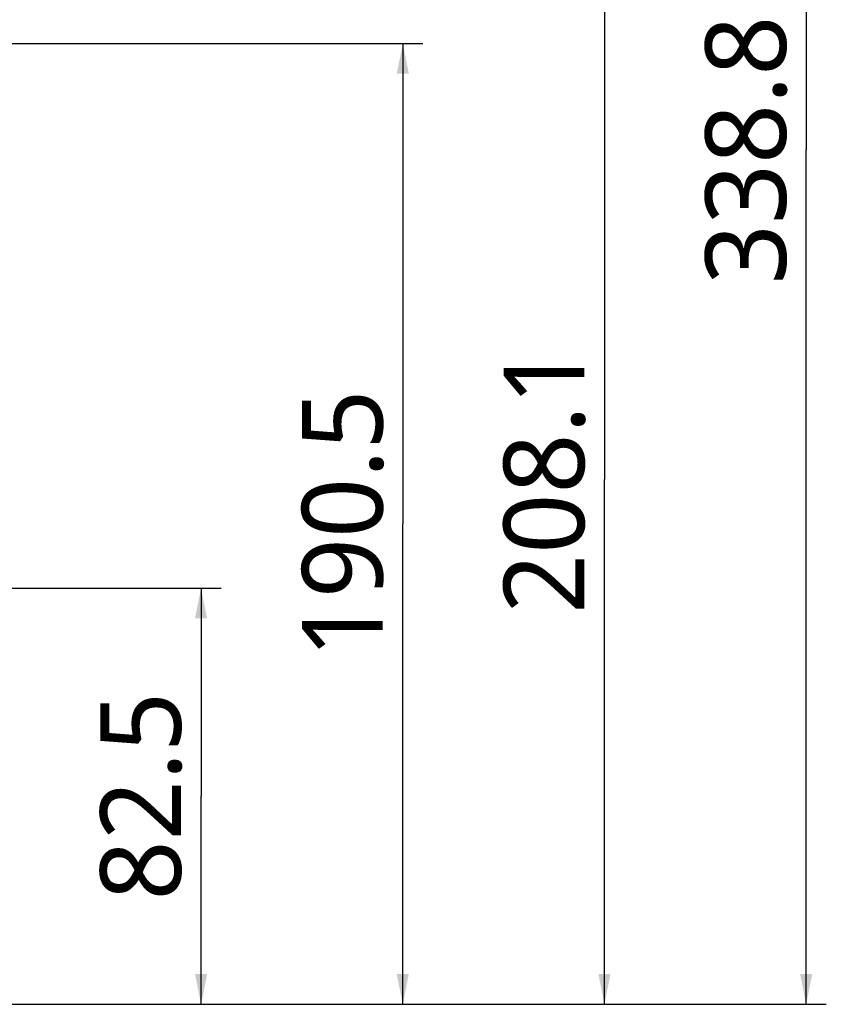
# Model space of a CAD drawing. Header units: millimetres. Extents: x 20 to 4180, y 42 to 2950.
# Tile 14 of 128: x 1712 to 1912, y 475 to 719. Entities that reach past the tile are written whole.
import ezdxf

# ---------------------------------------------------------------- set-up
doc = ezdxf.new("R2010")
doc.units = ezdxf.units.MM
doc.header["$LTSCALE"] = 231.275
doc.layers.get('0').update_dxf_attribs({"linetype": 'CONTINUOUS'})
doc.layers.add('BASE_ASM_PBL3', color=7, linetype='CONTINUOUS')
doc.layers.add('FRONT_VIEW_VBL2', color=7, linetype='CONTINUOUS')
doc.styles.get("Standard").update_dxf_attribs({"font": 'malgun.ttf'})
doc.dimstyles.new('DIMSTYLE_2', dxfattribs={"dimtxt": 20, "dimasz": 7.5, "dimexe": 1, "dimexo": 0.5, "dimgap": 1, "dimtad": 1, "dimlfac": 0.8, "dimdsep": 46, "dimtxsty": 'Standard', "dimblk": '_FILLED', "dimblk1": '_FILLED', "dimblk2": '_FILLED', "dimcen": 0.09, "dimclrt": 134, "dimazin": 2, "dimtp": 0.5, "dimtm": 0.5, "dimtfac": 1, "dimtofl": 0, "dimtmove": 0, "dimatfit": 3, "dimldrblk": '_FILLED', "dimfxl": 1, "dimtolj": 1, "dimarcsym": 0})
doc.dimstyles.new('DIMSTYLE_8', dxfattribs={"dimtxt": 20, "dimasz": 7.5, "dimexe": 1, "dimexo": 0.5, "dimgap": 1, "dimtad": 1, "dimlfac": 0.8, "dimdsep": 46, "dimtxsty": 'Standard', "dimblk": '_FILLED', "dimblk1": '_FILLED', "dimblk2": '_FILLED', "dimcen": 0.09, "dimclrt": 134, "dimazin": 2, "dimtp": 0.3, "dimtm": 0.3, "dimtfac": 1, "dimtofl": 0, "dimtmove": 0, "dimatfit": 3, "dimldrblk": '_FILLED', "dimfxl": 1, "dimtolj": 1, "dimarcsym": 0})

# ---------------------------------------------------------------- blocks, each defined once
blk = doc.blocks.new('_FILLED')
at = {"color": 0, "linetype": 'ByBlock'}
blk.add_solid([(0, 0), (-1, 0.2), (-1, -0.2)], dxfattribs=at)
blk = doc.blocks.new('*D16')
at = {"color": 134, "transparency": 16777216}
for p, q in [((1797.15, 519.53), (1889.4, 519.53)), ((1884.4, 519.53), (1884.4, 467.97)), ((1884.4, 416.41), (1884.4, 467.97)), ((1712.77, 416.41), (1889.4, 416.41))]:
    blk.add_line(p, q, dxfattribs=at)
at = {"color": 134, "transparency": 16777216, "xscale": 7.5, "yscale": 7.5, "zscale": 7.5}
for p, rotation in [((1884.4, 519.53), 90), ((1884.4, 416.41), 270)]:
    blk.add_blockref('_FILLED', p, dxfattribs=dict(at, rotation=rotation))
at = {"color": 134, "transparency": 16777216, "insert": (1859.4, 467.97), "char_height": 20, "width": 52.0741, "attachment_point": 2, "rotation": 90, "line_spacing_factor": 0.9}
blk.add_mtext('82.5', dxfattribs=at)
blk = doc.blocks.new('*D17')
at = {"color": 134, "transparency": 16777216}
for p, q in [((1706.65, 654.53), (1939.4, 654.53)), ((1934.4, 654.53), (1934.4, 535.47)), ((1934.4, 416.41), (1934.4, 535.47)), ((1712.77, 416.41), (1939.4, 416.41))]:
    blk.add_line(p, q, dxfattribs=at)
at = {"color": 134, "transparency": 16777216, "xscale": 7.5, "yscale": 7.5, "zscale": 7.5}
for p, rotation in [((1934.4, 654.53), 90), ((1934.4, 416.41), 270)]:
    blk.add_blockref('_FILLED', p, dxfattribs=dict(at, rotation=rotation))
at = {"color": 134, "transparency": 16777216, "insert": (1909.4, 535.47), "char_height": 20, "width": 67.4074, "attachment_point": 2, "rotation": 90, "line_spacing_factor": 0.9}
blk.add_mtext('190.5', dxfattribs=at)
blk = doc.blocks.new('*D18')
at = {"color": 134, "transparency": 16777216}
for p, q in [((1705.27, 676.53), (1989.4, 676.53)), ((1984.4, 676.53), (1984.4, 546.47)), ((1984.4, 416.41), (1984.4, 546.47)), ((1712.77, 416.41), (1989.4, 416.41))]:
    blk.add_line(p, q, dxfattribs=at)
at = {"color": 134, "transparency": 16777216, "xscale": 7.5, "yscale": 7.5, "zscale": 7.5}
for p, rotation in [((1984.4, 676.53), 90), ((1984.4, 416.41), 270)]:
    blk.add_blockref('_FILLED', p, dxfattribs=dict(at, rotation=rotation))
at = {"color": 134, "transparency": 16777216, "insert": (1959.4, 546.47), "char_height": 20, "width": 67.4074, "attachment_point": 2, "rotation": 90, "line_spacing_factor": 0.9}
blk.add_mtext('208.1', dxfattribs=at)
blk = doc.blocks.new('*D19')
at = {"color": 134, "transparency": 16777216}
for p, q in [((1699.02, 839.91), (2039.4, 839.91)), ((2034.4, 839.91), (2034.4, 628.16)), ((2034.4, 416.41), (2034.4, 628.16)), ((1712.77, 416.41), (2039.4, 416.41))]:
    blk.add_line(p, q, dxfattribs=at)
at = {"color": 134, "transparency": 16777216, "xscale": 7.5, "yscale": 7.5, "zscale": 7.5}
for p, rotation in [((2034.4, 839.91), 90), ((2034.4, 416.41), 270)]:
    blk.add_blockref('_FILLED', p, dxfattribs=dict(at, rotation=rotation))
at = {"color": 134, "transparency": 16777216, "insert": (2009.4, 628.16), "char_height": 20, "width": 67.4074, "attachment_point": 2, "rotation": 90, "line_spacing_factor": 0.9}
blk.add_mtext('338.8', dxfattribs=at)
blk = doc.blocks.new('BASE_ASM_PBL3', base_point=(1471.56, 906.283))
at = {"layer": 'BASE_ASM_PBL3', "color": 134}
for base, p2, dimstyle, picture, middle in [((2034.398, 839.908), (1698.523, 839.908), 'DIMSTYLE_2', '*D19', (2034.398, 628.256)), ((1984.398, 676.533), (1704.773, 676.533), 'DIMSTYLE_2', '*D18', (1984.398, 546.272)), ((1934.398, 654.533), (1706.148, 654.533), 'DIMSTYLE_2', '*D17', (1934.398, 535.606)), ((1884.398, 519.533), (1796.648, 519.533), 'DIMSTYLE_8', '*D16', (1884.398, 467.641))]:
    dim = blk.add_linear_dim(base=base, p1=(1712.273, 416.408), p2=p2, angle=90, dimstyle=dimstyle, dxfattribs=at)
    dim.commit()
    dim.dimension.update_dxf_attribs({"geometry": picture, "text_midpoint": middle, "dimtype": 160})
blk = doc.blocks.new('FRONT_VIEW_VBL2', base_point=(1359.06, 906.28))
at = {"layer": 'BASE_ASM_PBL3'}
blk.add_blockref('BASE_ASM_PBL3', (1471.56, 906.28), dxfattribs=at)

msp = doc.modelspace()

# ---------------------------------------------------------------- block references
at = {"layer": 'FRONT_VIEW_VBL2'}
msp.add_blockref('FRONT_VIEW_VBL2', (1231.912, 964.875), dxfattribs=at)

doc.saveas('drawing.dxf')
